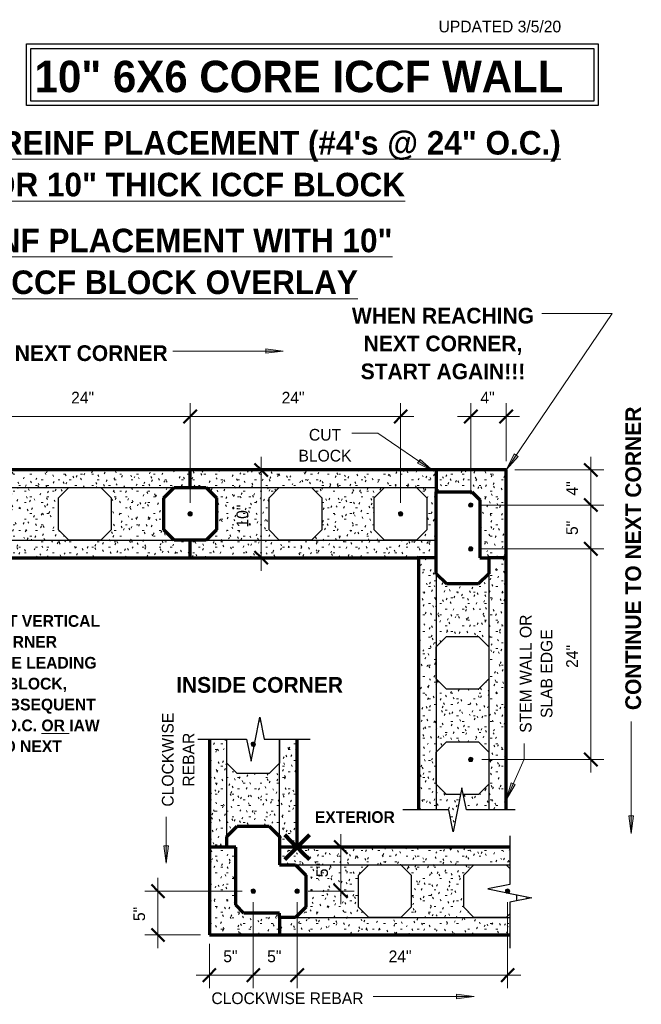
# Model space of a CAD drawing. Header units: inches. Extents: x 185 to 1318, y -45 to 298.
# Tile 4 of 23: x 381 to 452, y 73 to 185. Entities that reach past the tile are written whole.
import ezdxf

# ---------------------------------------------------------------- set-up
doc = ezdxf.new("R2010")
doc.units = ezdxf.units.IN
doc.header["$MEASUREMENT"] = 0
doc.layers.add('A-ANNO-DIMS', color=1, linetype='Continuous')
for name, color, linetype, lineweight in [('A-ANNO-DIMS-16', 1, 'Continuous', 9), ('A-ANNO-TEXT', 2, 'Continuous', 9), ('A-DETL', 5, 'Continuous', 9), ('A-DETL-GENF', 3, 'Continuous', 9), ('A-DETL-HLIN', 3, 'Continuous', 70), ('A-DETL-MLIN', 3, 'Continuous', 30)]:
    doc.layers.add(name, color=color, linetype=linetype, lineweight=lineweight)
doc.dimstyles.new('Linear_-_3_32__SBT_INCH_INCREM', dxfattribs={"dimscale": 12, "dimtxt": 0.125, "dimasz": 0.18, "dimexe": 0.125, "dimexo": 0.005208, "dimgap": 0.083333, "dimtad": 1, "dimtoh": 1, "dimdec": 0, "dimzin": 1, "dimdsep": 46, "dimlunit": 5, "dimtxsty": 'Standard', "dimtsz": 0.088388, "dimcen": 0.09, "dimdle": 0.125, "dimazin": 0, "dimtfac": 1, "dimtdec": 0, "dimtmove": 0, "dimatfit": 3, "dimfxl": 0, "dimtvp": 1, "dimtolj": 1, "dimtzin": 0, "dimarcsym": 0})
pattern_1 = [(0, (14.577, 0), (2.56, 0.64), [0.211, -1.709, 0.211, -1.709, -10.24]), (0, (14.577, 0), (2.56, 0.64), [-3.84, 0.211, -3.629, 0.211, -1.709, -4.48]), (0, (14.577, 0), (2.56, 0.64), [-9.6, 0.211, -1.069, 0.211, -2.989]), (120, (15.537, 0.32), (-1.8342563, 1.897025), [0.211, -1.709, 0.211, -1.709, -10.24]), (120, (15.537, 0.32), (-1.8342563, 1.897025), [-3.84, 0.211, -3.629, 0.211, -1.709, -4.48]), (120, (15.537, 0.32), (-1.8342563, 1.897025), [-9.6, 0.211, -1.069, 0.211, -2.989]), (240, (15.857, 1.6), (-0.7257437, -2.537025), [0.211, -1.709, 0.211, -1.709, -10.24]), (240, (15.857, 1.6), (-0.7257437, -2.537025), [-3.84, 0.211, -3.629, 0.211, -1.709, -4.48]), (240, (15.857, 1.6), (-0.7257437, -2.537025), [-9.6, 0.211, -1.069, 0.211, -2.989])]

# ---------------------------------------------------------------- blocks, each defined once
blk = doc.blocks.new('Reinf Bar Secti__ O_C_ _b_0')
at = {"layer": 'A-DETL-GENF'}
h = blk.add_hatch(color=256, dxfattribs=at)
edge = h.paths.add_edge_path(flags=0)
edge.add_arc((0, 0), 0.25, 180, 360)
edge.add_arc((0, 0), 0.25, 360, 540)
for start, end in [(360, 180), (180, 360)]:
    blk.add_arc((0, 0), 0.25, start, end, dxfattribs=at)
blk = doc.blocks.new('Break Line2 - B__ O_C_ _b_0')
at = {"layer": 'A-DETL-GENF', "lineweight": 30}
for p, q in [((0.5, 2.5), (0.16, 0.81)), ((1, 0), (0.5, 2.5)), ((0.08, 0.4), (-0.5, -2.5)), ((-1, 0), (-6.25, 0)), ((-0.5, -2.5), (-1, 0)), ((6.56, 0), (1, 0))]:
    blk.add_line(p, q, dxfattribs=at)
blk = doc.blocks.new('Break Line2 - B__ O_C_ _b_2')
at = {"layer": 'A-DETL-GENF', "lineweight": 30}
for p, q in [((0.5, 2.5), (-0.5, -2.5)), ((1, 0), (0.5, 2.5)), ((-1, 0), (-6.25, 0)), ((-0.5, -2.5), (-1, 0)), ((6.56, 0), (1, 0))]:
    blk.add_line(p, q, dxfattribs=at)
blk = doc.blocks.new('Break Line2 - B__ O_C_ _b_3')
at = {"layer": 'A-DETL-GENF', "lineweight": 30}
for p, q in [((0.5, 2.5), (0.09, 0.43)), ((1, 0), (0.5, 2.5)), ((0.03, 0.15), (-0.5, -2.5)), ((-1, 0), (-6.25, 0)), ((-0.5, -2.5), (-1, 0)), ((6.56, 0), (1, 0))]:
    blk.add_line(p, q, dxfattribs=at)
blk = doc.blocks.new('DIMBLOCK8-FDN R__ O_C_ _b_0')
at = {"layer": 'A-ANNO-DIMS-16'}
for p, q in [((376.2, 129.87), (376.2, 141.22)), ((400.2, 129.87), (400.2, 141.22)), ((376.2, 139.72), (401.7, 139.72)), ((376.2, 139.72), (376.2, 129.87)), ((400.2, 139.72), (400.2, 129.87))]:
    blk.add_line(p, q, dxfattribs=at)
at = {"layer": 'A-ANNO-DIMS-16', "lineweight": 50}
for p, q in [((376.2, 139.72), (376.95, 140.47)), ((400.2, 139.72), (400.95, 140.47)), ((376.2, 139.72), (375.45, 138.97)), ((400.2, 139.72), (399.45, 138.97))]:
    blk.add_line(p, q, dxfattribs=at)
at = {"layer": 'A-ANNO-DIMS-16', "color": 0, "insert": (386.63, 142.53), "char_height": 1.3341, "width": 3.7714, "attachment_point": 1, "line_spacing_factor": 1.070803}
blk.add_mtext('\\fStylus BT|b0|i0|c0|p34|;24"', dxfattribs=at)
blk = doc.blocks.new('DIMBLOCK9-FDN R__ O_C_ _b_0')
at = {"layer": 'A-ANNO-DIMS-16'}
for p, q in [((400.2, 129.87), (400.2, 141.22)), ((424.2, 129.87), (424.2, 141.22)), ((400.2, 139.72), (425.7, 139.72)), ((400.2, 139.72), (400.2, 129.87)), ((424.2, 139.72), (424.2, 129.87))]:
    blk.add_line(p, q, dxfattribs=at)
at = {"layer": 'A-ANNO-DIMS-16', "lineweight": 50}
for p, q in [((400.2, 139.72), (400.95, 140.47)), ((424.2, 139.72), (424.95, 140.47)), ((400.2, 139.72), (399.45, 138.97)), ((424.2, 139.72), (423.45, 138.97))]:
    blk.add_line(p, q, dxfattribs=at)
at = {"layer": 'A-ANNO-DIMS-16', "color": 0, "insert": (410.63, 142.53), "char_height": 1.3341, "width": 3.7714, "attachment_point": 1, "line_spacing_factor": 1.070803}
blk.add_mtext('\\fStylus BT|b0|i0|c0|p34|;24"', dxfattribs=at)
blk = doc.blocks.new('DIMBLOCK10-FDN __ O_C_ _b_0')
at = {"layer": 'A-ANNO-DIMS-16'}
for p, q in [((445.89, 99.12), (445.89, 126.12)), ((433.45, 124.62), (447.39, 124.62)), ((445.89, 124.62), (433.45, 124.62)), ((433.45, 100.62), (447.39, 100.62)), ((445.89, 100.62), (433.45, 100.62))]:
    blk.add_line(p, q, dxfattribs=at)
at = {"layer": 'A-ANNO-DIMS-16', "lineweight": 50}
for p, q in [((445.89, 124.62), (445.14, 125.37)), ((445.89, 124.62), (446.64, 123.87)), ((445.89, 100.62), (445.14, 101.37)), ((445.89, 100.62), (446.64, 99.87))]:
    blk.add_line(p, q, dxfattribs=at)
at = {"layer": 'A-ANNO-DIMS-16', "color": 0, "insert": (443.08, 111.05), "char_height": 1.3341, "width": 3.7714, "attachment_point": 1, "rotation": 90, "line_spacing_factor": 1.070803}
blk.add_mtext('\\fStylus BT|b0|i0|c0|p34|;24"', dxfattribs=at)
blk = doc.blocks.new('DIMBLOCK11-FDN __ O_C_ _b_0')
at = {"layer": 'A-ANNO-DIMS-16', "lineweight": 50}
for p, q in [((445.89, 129.62), (445.14, 130.37)), ((445.89, 129.62), (446.64, 128.87)), ((445.89, 124.62), (445.14, 125.37)), ((445.89, 124.62), (446.64, 123.87))]:
    blk.add_line(p, q, dxfattribs=at)
at = {"layer": 'A-ANNO-DIMS-16'}
for p, q in [((445.89, 124.62), (445.89, 131.12)), ((433.45, 129.62), (447.39, 129.62)), ((445.89, 129.62), (433.45, 129.62)), ((433.45, 124.62), (447.39, 124.62)), ((445.89, 124.62), (433.45, 124.62))]:
    blk.add_line(p, q, dxfattribs=at)
at = {"layer": 'A-ANNO-DIMS-16', "color": 0, "insert": (443.08, 126.2), "char_height": 1.3341, "width": 2.2, "attachment_point": 1, "rotation": 90, "line_spacing_factor": 1.070803}
blk.add_mtext('\\fStylus BT|b0|i0|c0|p34|;5"', dxfattribs=at)
blk = doc.blocks.new('DIMBLOCK12-FDN __ O_C_ _b_0')
at = {"layer": 'A-ANNO-DIMS-16'}
for p, q in [((445.89, 129.62), (445.89, 135.12)), ((437.24, 133.62), (447.39, 133.62)), ((445.89, 133.62), (437.24, 133.62)), ((433.45, 129.62), (447.39, 129.62)), ((445.89, 129.62), (433.45, 129.62))]:
    blk.add_line(p, q, dxfattribs=at)
at = {"layer": 'A-ANNO-DIMS-16', "lineweight": 50}
for p, q in [((445.89, 133.62), (445.14, 134.37)), ((445.89, 133.62), (446.64, 132.87)), ((445.89, 129.62), (445.14, 130.37)), ((445.89, 129.62), (446.64, 128.87))]:
    blk.add_line(p, q, dxfattribs=at)
at = {"layer": 'A-ANNO-DIMS-16', "color": 0, "insert": (443.08, 130.7), "char_height": 1.3341, "width": 2.2, "attachment_point": 1, "rotation": 90, "line_spacing_factor": 1.070803}
blk.add_mtext('\\fStylus BT|b0|i0|c0|p34|;4"', dxfattribs=at)
blk = doc.blocks.new('DIMBLOCK14-FDN __ O_C_ _b_0')
at = {"layer": 'A-ANNO-DIMS-16'}
for p, q in [((432.2, 130.87), (432.2, 141.22)), ((436.24, 134.62), (436.24, 141.22)), ((430.7, 139.72), (437.74, 139.72)), ((432.2, 139.72), (432.2, 130.87)), ((436.24, 139.72), (436.24, 134.62))]:
    blk.add_line(p, q, dxfattribs=at)
at = {"layer": 'A-ANNO-DIMS-16', "lineweight": 50}
for p, q in [((432.2, 139.72), (432.95, 140.47)), ((436.24, 139.72), (436.99, 140.47)), ((432.2, 139.72), (431.45, 138.97)), ((436.24, 139.72), (435.49, 138.97))]:
    blk.add_line(p, q, dxfattribs=at)
at = {"layer": 'A-ANNO-DIMS-16', "color": 0, "insert": (433.3, 142.53), "char_height": 1.3341, "width": 2.2, "attachment_point": 1, "line_spacing_factor": 1.070803}
blk.add_mtext('\\fStylus BT|b0|i0|c0|p34|;4"', dxfattribs=at)
blk = doc.blocks.new('DIMBLOCK15-FDN __ O_C_ _b_0')
at = {"layer": 'A-ANNO-DIMS-16'}
for p, q in [((396.53, 79.11), (396.53, 87.11)), ((406.15, 85.61), (395.03, 85.61)), ((396.53, 85.61), (406.15, 85.61)), ((401.39, 80.61), (395.03, 80.61)), ((396.53, 80.61), (401.39, 80.61))]:
    blk.add_line(p, q, dxfattribs=at)
at = {"layer": 'A-ANNO-DIMS-16', "lineweight": 50}
for p, q in [((396.53, 85.61), (395.78, 86.36)), ((396.53, 85.61), (397.28, 84.86)), ((396.53, 80.61), (395.78, 81.36)), ((396.53, 80.61), (397.28, 79.86))]:
    blk.add_line(p, q, dxfattribs=at)
at = {"layer": 'A-ANNO-DIMS-16', "color": 0, "insert": (393.72, 82.19), "char_height": 1.3341, "width": 2.2, "attachment_point": 1, "rotation": 90, "line_spacing_factor": 1.070803}
blk.add_mtext('\\fStylus BT|b0|i0|c0|p34|;5"', dxfattribs=at)
blk = doc.blocks.new('DIMBLOCK16-FDN __ O_C_ _b_0')
at = {"layer": 'A-ANNO-DIMS-16'}
for p, q in [((407.4, 84.36), (407.4, 74.53)), ((407.4, 76.03), (407.4, 84.36)), ((402.39, 79.61), (402.39, 74.53)), ((402.39, 76.03), (402.39, 79.61)), ((400.89, 76.03), (408.9, 76.03))]:
    blk.add_line(p, q, dxfattribs=at)
at = {"layer": 'A-ANNO-DIMS-16', "lineweight": 50}
for p, q in [((402.39, 76.03), (403.14, 76.78)), ((407.4, 76.03), (408.15, 76.78)), ((402.39, 76.03), (401.64, 75.28)), ((407.4, 76.03), (406.65, 75.28))]:
    blk.add_line(p, q, dxfattribs=at)
at = {"layer": 'A-ANNO-DIMS-16', "color": 0, "insert": (403.98, 78.84), "char_height": 1.3341, "width": 2.2, "attachment_point": 1, "line_spacing_factor": 1.070803}
blk.add_mtext('\\fStylus BT|b0|i0|c0|p34|;5"', dxfattribs=at)
blk = doc.blocks.new('DIMBLOCK17-FDN __ O_C_ _b_0')
at = {"layer": 'A-ANNO-DIMS-16'}
for p, q in [((407.4, 84.36), (407.4, 74.53)), ((407.4, 76.03), (407.4, 84.36)), ((412.4, 84.36), (412.4, 74.53)), ((412.4, 76.03), (412.4, 84.36)), ((407.4, 76.03), (413.9, 76.03))]:
    blk.add_line(p, q, dxfattribs=at)
at = {"layer": 'A-ANNO-DIMS-16', "lineweight": 50}
for p, q in [((407.4, 76.03), (408.15, 76.78)), ((412.4, 76.03), (413.15, 76.78)), ((407.4, 76.03), (406.65, 75.28)), ((412.4, 76.03), (411.65, 75.28))]:
    blk.add_line(p, q, dxfattribs=at)
at = {"layer": 'A-ANNO-DIMS-16', "color": 0, "insert": (408.98, 78.84), "char_height": 1.3341, "width": 2.2, "attachment_point": 1, "line_spacing_factor": 1.070803}
blk.add_mtext('\\fStylus BT|b0|i0|c0|p34|;5"', dxfattribs=at)
blk = doc.blocks.new('DIMBLOCK18-FDN __ O_C_ _b_0')
at = {"layer": 'A-ANNO-DIMS-16'}
for p, q in [((412.4, 84.36), (412.4, 74.53)), ((412.4, 76.03), (412.4, 84.36)), ((436.4, 84.36), (436.4, 74.53)), ((436.4, 76.03), (436.4, 84.36)), ((412.4, 76.03), (437.9, 76.03))]:
    blk.add_line(p, q, dxfattribs=at)
at = {"layer": 'A-ANNO-DIMS-16', "lineweight": 50}
for p, q in [((412.4, 76.03), (413.15, 76.78)), ((436.4, 76.03), (437.15, 76.78)), ((412.4, 76.03), (411.65, 75.28)), ((436.4, 76.03), (435.65, 75.28))]:
    blk.add_line(p, q, dxfattribs=at)
at = {"layer": 'A-ANNO-DIMS-16', "color": 0, "insert": (422.83, 78.84), "char_height": 1.3341, "width": 3.7714, "attachment_point": 1, "line_spacing_factor": 1.070803}
blk.add_mtext('\\fStylus BT|b0|i0|c0|p34|;24"', dxfattribs=at)
blk = doc.blocks.new('DIMBLOCK19-FDN __ O_C_ _b_0')
at = {"layer": 'A-ANNO-DIMS-16'}
for p, q in [((408.3, 122.12), (408.3, 135.12)), ((408.24, 133.62), (409.8, 133.62)), ((408.3, 133.62), (408.24, 133.62)), ((408.24, 123.62), (409.8, 123.62)), ((408.3, 123.62), (408.24, 123.62))]:
    blk.add_line(p, q, dxfattribs=at)
at = {"layer": 'A-ANNO-DIMS-16', "lineweight": 50}
for p, q in [((408.3, 133.62), (407.55, 134.37)), ((408.3, 133.62), (409.05, 132.87)), ((408.3, 123.62), (407.55, 124.37)), ((408.3, 123.62), (409.05, 122.87))]:
    blk.add_line(p, q, dxfattribs=at)
at = {"layer": 'A-ANNO-DIMS-16', "color": 0, "insert": (405.49, 127.05), "char_height": 1.3341, "width": 3.7714, "attachment_point": 1, "rotation": 90, "line_spacing_factor": 1.070803}
blk.add_mtext('\\fStylus BT|b0|i0|c0|p34|;10"', dxfattribs=at)
blk = doc.blocks.new('DIMBLOCK20-FDN __ O_C_ _b_0')
at = {"layer": 'A-ANNO-DIMS-16'}
for p, q in [((417.39, 92.11), (417.39, 84.11)), ((417.46, 90.61), (415.89, 90.61)), ((417.39, 90.61), (417.46, 90.61)), ((413.65, 85.61), (418.89, 85.61)), ((417.39, 85.61), (413.65, 85.61))]:
    blk.add_line(p, q, dxfattribs=at)
at = {"layer": 'A-ANNO-DIMS-16', "lineweight": 50}
for p, q in [((417.39, 90.61), (416.64, 91.36)), ((417.39, 90.61), (418.14, 89.86)), ((417.39, 85.61), (416.64, 86.36)), ((417.39, 85.61), (418.14, 84.86))]:
    blk.add_line(p, q, dxfattribs=at)
at = {"layer": 'A-ANNO-DIMS-16', "color": 0, "insert": (414.58, 87.19), "char_height": 1.3341, "width": 2.2, "attachment_point": 1, "rotation": 90, "line_spacing_factor": 1.070803}
blk.add_mtext('\\fStylus BT|b0|i0|c0|p34|;5"', dxfattribs=at)

msp = doc.modelspace()

# ---------------------------------------------------------------- hatches: boundary and pattern name
at = {"layer": 'A-ANNO-TEXT'}
for points in [[(408.81716611, 147.44035583), (408.81716611, 146.91374584), (410.81716611, 147.17705083)], [(426.43121149, 134.8152641), (426.13312465, 134.38114163), (427.93091183, 133.46610568)], [(437.59932701, 135.16644859), (437.16345277, 135.46196802), (436.25904343, 133.65881155)], [(437.27906055, 97.74801665), (436.79770797, 97.96159983), (436.2272216, 96.02669032)], [(450.7366464, 94.18226755), (450.21003641, 94.18226755), (450.4733414, 92.18226755)], [(397.72159188, 90.78561781), (397.19498189, 90.78561781), (397.45828689, 88.78561781)], [(430.57466078, 73.84604793), (430.57466078, 73.31943794), (432.57466078, 73.58274293)]]:
    msp.add_hatch(color=7, dxfattribs=at).paths.add_polyline_path(points, flags=0)
at = {"layer": 'A-DETL-GENF'}
h = msp.add_hatch(dxfattribs=at)
h.set_pattern_fill('FP2_6', style=0, pattern_type=2)
h.set_pattern_definition(pattern_1)
h.paths.add_polyline_path([(400.19802231, 123.61828043), (400.19802231, 125.61828043), (398.36959518, 125.61828043), (397.19802231, 126.7898533), (397.19802231, 130.44670755), (398.36959518, 131.61828043), (400.19802231, 131.61828043), (400.19802231, 133.61828043), (352.19802231, 133.61828043), (352.19802231, 131.61828043), (354.02644943, 131.61828043), (355.19802231, 130.44670755), (355.19802231, 126.7898533), (354.02644943, 125.61828043), (352.19802231, 125.61828043), (352.19802231, 123.61828043)], flags=0)
h.paths.add_polyline_path([(362.36959518, 125.61828043), (361.19802231, 126.7898533), (361.19802231, 130.44670755), (362.36959518, 131.61828043), (366.02644943, 131.61828043), (367.19802231, 130.44670755), (367.19802231, 126.7898533), (366.02644943, 125.61828043)], flags=0)
h.paths.add_polyline_path([(374.36959518, 125.61828043), (373.19802231, 126.7898533), (373.19802231, 130.44670755), (374.36959518, 131.61828043), (378.02644943, 131.61828043), (379.19802231, 130.44670755), (379.19802231, 126.7898533), (378.02644943, 125.61828043)], flags=0)
h.paths.add_polyline_path([(386.36959518, 125.61828043), (385.19802231, 126.7898533), (385.19802231, 130.44670755), (386.36959518, 131.61828043), (390.02644943, 131.61828043), (391.19802231, 130.44670755), (391.19802231, 126.7898533), (390.02644943, 125.61828043)], flags=0)
h = msp.add_hatch(dxfattribs=at)
h.set_pattern_fill('FP2_6', style=0, pattern_type=2)
h.set_pattern_definition(pattern_1)
h.paths.add_polyline_path([(428.2448052, 123.61828043), (428.2448052, 131.11828043), (428.2448052, 133.61828043), (400.19802231, 133.61828043), (400.19802231, 131.61828043), (402.02644943, 131.61828043), (403.19802231, 130.44670755), (403.19802231, 126.7898533), (402.02644943, 125.61828043), (400.19802231, 125.61828043), (400.19802231, 123.61828043), (426.2448052, 123.61828043)], flags=0)
h.paths.add_polyline_path([(410.36959518, 125.61828043), (409.19802231, 126.7898533), (409.19802231, 130.44670755), (410.36959518, 131.61828043), (414.02644943, 131.61828043), (415.19802231, 130.44670755), (415.19802231, 126.7898533), (414.02644943, 125.61828043)], flags=0)
h.paths.add_polyline_path([(422.36959518, 125.61828043), (421.19802231, 126.7898533), (421.19802231, 130.44670755), (422.36959518, 131.61828043), (426.02644943, 131.61828043), (427.19802231, 130.44670755), (427.19802231, 126.7898533), (426.02644943, 125.61828043)], flags=0)
h = msp.add_hatch(dxfattribs=at)
h.set_pattern_fill('FP2_6', style=0, pattern_type=2)
h.set_pattern_definition(pattern_1)
h.paths.add_polyline_path([(436.2448052, 123.61828043), (436.2448052, 133.61828043), (428.2448052, 133.61828043), (428.2448052, 131.11828043), (432.32434676, 131.11828043), (433.2448052, 130.19782199), (433.2448052, 123.61828043), (434.2448052, 123.61828043)], flags=0)
h = msp.add_hatch(dxfattribs=at)
h.set_pattern_fill('FP2_6', style=0, pattern_type=2)
h.set_pattern_definition(pattern_1)
h.paths.add_polyline_path([(436.2448052, 123.61828043), (434.2448052, 123.61828043), (434.2448052, 121.7898533), (433.07323232, 120.61828043), (429.41637807, 120.61828043), (428.2448052, 121.7898533), (428.2448052, 123.61828043), (426.2448052, 123.61828043), (426.2448052, 94.87025886), (429.69802231, 94.87025886), (430.19802231, 92.37025886), (431.04762662, 96.61828043), (429.41637807, 96.61828043), (428.2448052, 97.7898533), (428.2448052, 101.44670755), (429.41637807, 102.61828043), (433.07323232, 102.61828043), (434.2448052, 101.44670755), (434.2448052, 97.7898533), (433.07323232, 96.61828043), (431.348418, 96.61828043), (431.69802231, 94.87025886), (436.2448052, 94.87025886)], flags=0)
h.paths.add_polyline_path([(428.2448052, 113.44670755), (429.41637807, 114.61828043), (433.07323232, 114.61828043), (434.2448052, 113.44670755), (434.2448052, 109.7898533), (433.07323232, 108.61828043), (429.41637807, 108.61828043), (428.2448052, 109.7898533)], flags=0)
h = msp.add_hatch(dxfattribs=at)
h.set_pattern_fill('FP2_6', style=0, pattern_type=2)
h.set_pattern_definition(pattern_1)
h.paths.add_polyline_path([(408.23091546, 105.00609151), (408.14490833, 105.43612719), (408.05890119, 105.00609151)], flags=0)
h = msp.add_hatch(dxfattribs=at)
h.set_pattern_fill('FP2_6', style=0, pattern_type=2)
h.set_pattern_definition(pattern_1)
h.paths.add_polyline_path([(404.39490833, 91.83451863), (405.5664812, 93.00609151), (409.22333545, 93.00609151), (410.39490833, 91.83451863), (410.39490833, 90.60770007), (412.39490833, 90.60770007), (412.39490833, 102.93612719), (410.39490833, 102.93612719), (410.39490833, 100.17766438), (409.22333545, 99.00609151), (405.5664812, 99.00609151), (404.39490833, 100.17766438), (404.39490833, 102.93612719), (402.39490833, 102.93612719), (402.39490833, 90.60770007), (404.39490833, 90.60770007)], flags=0)
h = msp.add_hatch(dxfattribs=at)
h.set_pattern_fill('FP2_6', style=0, pattern_type=2)
h.set_pattern_definition(pattern_1)
h.paths.add_polyline_path([(402.39490833, 90.60770007), (402.39490833, 80.60770007), (410.39490833, 80.60770007), (410.39490833, 82.60770007), (410.39490833, 83.10770007), (406.31536676, 83.10770007), (405.39490833, 84.0281585), (405.39490833, 90.60770007)], flags=0)
h = msp.add_hatch(dxfattribs=at)
h.set_pattern_fill('FP2_6', style=0, pattern_type=2)
h.set_pattern_definition(pattern_1)
h.paths.add_polyline_path([(410.39490833, 90.60770007), (410.39490833, 88.60770007), (412.22333545, 88.60770007), (413.39490833, 87.43612719), (413.39490833, 83.77927294), (412.22333545, 82.60770007), (410.39490833, 82.60770007), (410.39490833, 80.60770007), (436.64490833, 80.60770007), (436.64490833, 83.02927294), (436.22333545, 82.60770007), (432.5664812, 82.60770007), (431.39490833, 83.77927294), (431.39490833, 87.43612719), (432.5664812, 88.60770007), (436.22333545, 88.60770007), (436.64490833, 88.18612719), (436.64490833, 90.60770007)], flags=0)
h.paths.add_polyline_path([(420.5664812, 82.60770007), (419.39490833, 83.77927294), (419.39490833, 87.43612719), (420.5664812, 88.60770007), (424.22333545, 88.60770007), (425.39490833, 87.43612719), (425.39490833, 83.77927294), (424.22333545, 82.60770007)], flags=0)
h = msp.add_hatch(dxfattribs=at)
h.set_pattern_fill('FP2_6', style=0, pattern_type=2)
h.set_pattern_definition(pattern_1)
h.paths.add_polyline_path([(437.39490833, 84.50572163), (439.14490833, 84.85572163), (437.39490833, 85.20572163)], flags=0)

# ---------------------------------------------------------------- linework, layer by layer
at = {"layer": 'A-ANNO-TEXT', "color": 7}
for p, q in [((436.25904343, 133.65881155), (448.3230787, 151.45257269)), ((445.79038697, 151.45257269), (440.31872808, 151.45257269)), ((448.3230787, 151.45257269), (445.79038697, 151.45257269)), ((410.81716611, 147.17705083), (398.23687962, 147.17705083)), ((408.81716611, 147.44035583), (408.81716611, 146.91374584)), ((410.81716611, 147.17705083), (408.81716611, 147.44035583)), ((408.81716611, 146.91374584), (410.81716611, 147.17705083)), ((421.59421616, 137.81714887), (418.63359296, 137.81714887)), ((427.93091183, 133.46610568), (421.59421616, 137.81714887)), ((426.43121149, 134.8152641), (426.13312465, 134.38114163)), ((427.93091183, 133.46610568), (426.43121149, 134.8152641)), ((437.16345277, 135.46196802), (436.25904343, 133.65881155)), ((436.25904343, 133.65881155), (437.59932701, 135.16644859)), ((437.59932701, 135.16644859), (437.16345277, 135.46196802)), ((426.13312465, 134.38114163), (427.93091183, 133.46610568)), ((450.4733414, 92.18226755), (450.4733414, 104.96076078)), ((438.27259085, 100.63634062), (438.27259085, 102.43883328)), ((436.2272216, 96.02669032), (438.27259085, 100.63634062)), ((436.79770797, 97.96159983), (436.2272216, 96.02669032)), ((436.2272216, 96.02669032), (437.27906055, 97.74801665)), ((437.27906055, 97.74801665), (436.79770797, 97.96159983)), ((397.45828689, 88.78561781), (397.45828689, 94.09331536)), ((450.7366464, 94.18226755), (450.21003641, 94.18226755)), ((450.21003641, 94.18226755), (450.4733414, 92.18226755)), ((450.4733414, 92.18226755), (450.7366464, 94.18226755)), ((397.72159188, 90.78561781), (397.19498189, 90.78561781)), ((397.19498189, 90.78561781), (397.45828689, 88.78561781)), ((397.45828689, 88.78561781), (397.72159188, 90.78561781)), ((425.75570346, 73.58274293), (421.05317139, 73.58274293)), ((432.57466078, 73.58274293), (425.75570346, 73.58274293)), ((430.57466078, 73.84604793), (430.57466078, 73.31943794)), ((432.57466078, 73.58274293), (430.57466078, 73.84604793)), ((430.57466078, 73.31943794), (432.57466078, 73.58274293))]:
    msp.add_line(p, q, dxfattribs=at)
at = {"layer": 'A-DETL', "lineweight": 30}
for p, q in [((381.54644645, 182.17820642), (446.72471564, 182.17820642)), ((381.54644645, 175.17820642), (381.54644645, 182.17820642)), ((446.72471564, 182.17820642), (446.72471564, 175.17820642)), ((382.04644645, 181.67820642), (446.22471564, 181.67820642)), ((382.04644645, 175.67820642), (382.04644645, 181.67820642)), ((446.22471564, 181.67820642), (446.22471564, 175.67820642)), ((446.72471564, 175.17820642), (381.54644645, 175.17820642)), ((446.22471564, 175.67820642), (382.04644645, 175.67820642)), ((385.19802231, 130.44670755), (386.36959518, 131.61828043)), ((386.36959518, 131.61828043), (390.02644943, 131.61828043)), ((390.02644943, 131.61828043), (391.19802231, 130.44670755)), ((409.19802231, 130.44670755), (410.36959518, 131.61828043)), ((410.36959518, 131.61828043), (414.02644943, 131.61828043)), ((414.02644943, 131.61828043), (415.19802231, 130.44670755)), ((421.19802231, 130.44670755), (422.36959518, 131.61828043)), ((422.36959518, 131.61828043), (426.02644943, 131.61828043)), ((426.02644943, 131.61828043), (427.19802231, 130.44670755)), ((385.19802231, 126.7898533), (385.19802231, 130.44670755)), ((391.19802231, 130.44670755), (391.19802231, 126.7898533)), ((409.19802231, 126.7898533), (409.19802231, 130.44670755)), ((415.19802231, 130.44670755), (415.19802231, 126.7898533)), ((421.19802231, 126.7898533), (421.19802231, 130.44670755)), ((427.19802231, 130.44670755), (427.19802231, 126.7898533)), ((386.36959518, 125.61828043), (385.19802231, 126.7898533)), ((391.19802231, 126.7898533), (390.02644943, 125.61828043)), ((410.36959518, 125.61828043), (409.19802231, 126.7898533)), ((415.19802231, 126.7898533), (414.02644943, 125.61828043)), ((422.36959518, 125.61828043), (421.19802231, 126.7898533)), ((427.19802231, 126.7898533), (426.02644943, 125.61828043)), ((390.02644943, 125.61828043), (386.36959518, 125.61828043)), ((414.02644943, 125.61828043), (410.36959518, 125.61828043)), ((426.02644943, 125.61828043), (422.36959518, 125.61828043)), ((428.2448052, 113.44670755), (429.41637807, 114.61828043)), ((429.41637807, 114.61828043), (433.07323232, 114.61828043)), ((433.07323232, 114.61828043), (434.2448052, 113.44670755)), ((428.2448052, 109.7898533), (428.2448052, 113.44670755)), ((434.2448052, 113.44670755), (434.2448052, 109.7898533)), ((429.41637807, 108.61828043), (428.2448052, 109.7898533)), ((434.2448052, 109.7898533), (433.07323232, 108.61828043)), ((433.07323232, 108.61828043), (429.41637807, 108.61828043)), ((408.05890119, 105.00609151), (408.23091546, 105.00609151)), ((404.39490833, 100.17766438), (404.39490833, 102.93612719)), ((410.39490833, 102.93612719), (410.39490833, 100.17766438)), ((428.2448052, 101.44670755), (429.41637807, 102.61828043)), ((429.41637807, 102.61828043), (433.07323232, 102.61828043)), ((433.07323232, 102.61828043), (434.2448052, 101.44670755)), ((428.2448052, 97.7898533), (428.2448052, 101.44670755)), ((434.2448052, 101.44670755), (434.2448052, 97.7898533)), ((405.5664812, 99.00609151), (404.39490833, 100.17766438)), ((410.39490833, 100.17766438), (409.22333545, 99.00609151)), ((409.22333545, 99.00609151), (405.5664812, 99.00609151)), ((429.41637807, 96.61828043), (428.2448052, 97.7898533)), ((434.2448052, 97.7898533), (433.07323232, 96.61828043)), ((431.04762662, 96.61828043), (429.41637807, 96.61828043)), ((433.07323232, 96.61828043), (431.348418, 96.61828043)), ((419.39490833, 87.43612719), (420.5664812, 88.60770007)), ((420.5664812, 88.60770007), (424.22333545, 88.60770007)), ((424.22333545, 88.60770007), (425.39490833, 87.43612719)), ((431.39490833, 87.43612719), (432.5664812, 88.60770007)), ((432.5664812, 88.60770007), (436.22333545, 88.60770007)), ((436.22333545, 88.60770007), (436.64490833, 88.18612719)), ((419.39490833, 83.77927294), (419.39490833, 87.43612719)), ((425.39490833, 87.43612719), (425.39490833, 83.77927294)), ((431.39490833, 83.77927294), (431.39490833, 87.43612719)), ((437.39490833, 85.20572163), (437.39490833, 84.50572163)), ((420.5664812, 82.60770007), (419.39490833, 83.77927294)), ((425.39490833, 83.77927294), (424.22333545, 82.60770007)), ((432.5664812, 82.60770007), (431.39490833, 83.77927294)), ((424.22333545, 82.60770007), (420.5664812, 82.60770007)), ((436.22333545, 82.60770007), (432.5664812, 82.60770007)), ((436.64490833, 83.02927294), (436.22333545, 82.60770007))]:
    msp.add_line(p, q, dxfattribs=at)
at = {"layer": 'A-DETL', "lineweight": 70}
for p, q in [((397.19802231, 130.44670755), (398.36959518, 131.61828043)), ((398.36959518, 131.61828043), (400.19802231, 131.61828043)), ((400.19802231, 131.61828043), (402.02644943, 131.61828043)), ((402.02644943, 131.61828043), (403.19802231, 130.44670755)), ((397.19802231, 126.7898533), (397.19802231, 130.44670755)), ((403.19802231, 130.44670755), (403.19802231, 126.7898533)), ((428.2448052, 131.11828043), (432.32434676, 131.11828043)), ((432.32434676, 131.11828043), (433.2448052, 130.19782199)), ((433.2448052, 130.19782199), (433.2448052, 123.61828043)), ((398.36959518, 125.61828043), (397.19802231, 126.7898533)), ((403.19802231, 126.7898533), (402.02644943, 125.61828043)), ((400.19802231, 125.61828043), (398.36959518, 125.61828043)), ((402.02644943, 125.61828043), (400.19802231, 125.61828043)), ((428.2448052, 121.7898533), (428.2448052, 123.61828043)), ((434.2448052, 123.61828043), (434.2448052, 121.7898533)), ((429.41637807, 120.61828043), (428.2448052, 121.7898533)), ((434.2448052, 121.7898533), (433.07323232, 120.61828043)), ((433.07323232, 120.61828043), (429.41637807, 120.61828043)), ((404.39490833, 91.83451863), (405.5664812, 93.00609151)), ((405.5664812, 93.00609151), (409.22333545, 93.00609151)), ((409.22333545, 93.00609151), (410.39490833, 91.83451863)), ((404.39490833, 90.60770007), (404.39490833, 91.83451863)), ((410.39490833, 91.83451863), (410.39490833, 90.60770007)), ((405.39490833, 84.0281585), (405.39490833, 90.60770007)), ((410.39490833, 88.60770007), (412.22333545, 88.60770007)), ((412.22333545, 88.60770007), (413.39490833, 87.43612719)), ((413.39490833, 87.43612719), (413.39490833, 83.77927294)), ((406.31536676, 83.10770007), (405.39490833, 84.0281585)), ((410.39490833, 83.10770007), (406.31536676, 83.10770007)), ((413.39490833, 83.77927294), (412.22333545, 82.60770007)), ((412.22333545, 82.60770007), (410.39490833, 82.60770007))]:
    msp.add_line(p, q, dxfattribs=at)
at = {"layer": 'A-DETL', "lineweight": 90}
for p, q in [((410.98069477, 92.02191363), (411.68780155, 91.31480685)), ((412.39490833, 90.60770007), (411.68780155, 91.31480685)), ((412.39490833, 90.60770007), (413.10201511, 91.31480685)), ((413.10201511, 91.31480685), (413.80912189, 92.02191363)), ((411.68780155, 89.90059328), (410.98069477, 89.1934865)), ((412.39490833, 90.60770007), (411.68780155, 89.90059328)), ((412.39490833, 90.60770007), (413.10201511, 89.90059328)), ((413.80912189, 89.1934865), (413.10201511, 89.90059328))]:
    msp.add_line(p, q, dxfattribs=at)
at = {"layer": 'A-DETL-HLIN'}
for p, q in [((400.19802231, 133.61828043), (352.19802231, 133.61828043)), ((428.2448052, 133.61828043), (400.19802231, 133.61828043)), ((400.19802231, 131.61828043), (400.19802231, 133.61828043)), ((436.2448052, 133.61828043), (428.2448052, 133.61828043)), ((428.2448052, 133.61828043), (428.2448052, 131.11828043)), ((436.2448052, 123.61828043), (436.2448052, 133.61828043)), ((428.2448052, 123.61828043), (428.2448052, 131.11828043)), ((400.19802231, 123.61828043), (400.19802231, 125.61828043)), ((352.19802231, 123.61828043), (400.19802231, 123.61828043)), ((400.19802231, 123.61828043), (426.2448052, 123.61828043)), ((428.2448052, 123.61828043), (426.2448052, 123.61828043)), ((426.2448052, 123.61828043), (426.2448052, 94.87025886)), ((433.2448052, 123.61828043), (434.2448052, 123.61828043)), ((436.2448052, 123.61828043), (434.2448052, 123.61828043)), ((436.2448052, 94.87025886), (436.2448052, 123.61828043)), ((402.39490833, 102.93612719), (402.39490833, 90.60770007)), ((412.39490833, 90.60770007), (412.39490833, 102.93612719)), ((402.39490833, 90.60770007), (402.39490833, 80.60770007)), ((405.39490833, 90.60770007), (402.39490833, 90.60770007)), ((436.64490833, 90.60770007), (410.39490833, 90.60770007)), ((410.39490833, 90.60770007), (410.39490833, 88.60770007)), ((410.39490833, 82.60770007), (410.39490833, 83.10770007)), ((410.39490833, 82.60770007), (410.39490833, 80.60770007)), ((402.39490833, 80.60770007), (410.39490833, 80.60770007)), ((410.39490833, 80.60770007), (436.64490833, 80.60770007))]:
    msp.add_line(p, q, dxfattribs=at)
at = {"layer": 'A-DETL-MLIN'}
for p, q in [((352.19802231, 131.61630199), (400.19802231, 131.61630199)), ((400.19802231, 131.61630199), (428.2448052, 131.61630199)), ((352.19802231, 125.62025886), (400.19802231, 125.62025886)), ((400.19802231, 125.62025886), (428.2448052, 125.62025886)), ((428.24678363, 123.61828043), (428.24678363, 94.87025886)), ((434.24282676, 123.61828043), (434.24282676, 94.87025886)), ((404.39490833, 90.60770007), (404.39490833, 102.93612719)), ((410.3929299, 90.00609151), (410.3929299, 102.93612719)), ((410.39490833, 88.60770007), (436.64490833, 88.60770007)), ((410.39490833, 82.6096785), (436.64490833, 82.6096785))]:
    msp.add_line(p, q, dxfattribs=at)

# ---------------------------------------------------------------- block references
at = {"layer": 'A-DETL-GENF'}
for name, p, rotation in [('Reinf Bar Secti__ O_C_ _b_0', (432.19802231, 129.61828043), 180), ('Reinf Bar Secti__ O_C_ _b_0', (400.19802231, 128.61828043), 180), ('Reinf Bar Secti__ O_C_ _b_0', (424.19802231, 128.61828043), 180), ('Reinf Bar Secti__ O_C_ _b_0', (432.19802231, 124.61828043), 180), ('Break Line2 - B__ O_C_ _b_0', (407.64490833, 102.93612719), 180), ('Reinf Bar Secti__ O_C_ _b_0', (407.39688676, 102.35572163), 180), ('Reinf Bar Secti__ O_C_ _b_0', (432.19802231, 100.61828043), 180), ('Break Line2 - B__ O_C_ _b_3', (436.64490833, 85.35572163), 90.00000000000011), ('Reinf Bar Secti__ O_C_ _b_0', (407.39688676, 85.60572163), 180), ('Reinf Bar Secti__ O_C_ _b_0', (412.39688676, 85.60572163), 180), ('Reinf Bar Secti__ O_C_ _b_0', (436.39688676, 85.60572163), 180)]:
    msp.add_blockref(name, p, dxfattribs=dict(at, rotation=rotation))
msp.add_blockref('Break Line2 - B__ O_C_ _b_2', (430.69802231, 94.87025886), dxfattribs=at)

# ---------------------------------------------------------------- texts
at = {"layer": 'A-ANNO-TEXT', "color": 7}
for s, insert, char_height, width, attachment_point, line_spacing_factor in [('\\fStylus BT|b0|i0|c0|p34|;UPDATED 3/5/20', (428.5248052, 184.83598442), 1.3341121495, 17.874, 1, 1.070803), ('\\fStylus BT|b1|i0|c0|p34|;10" 6X6 CORE ICCF WALL', (382.46612195, 180.26508396), 3.5825545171, 74.112, 1, 1.063354), ('\\fStylus BT|b1|i0|c0|p34|;\\LFOUNDATION VERTICAL REINF PLACEMENT (#4\'s @ 24" O.C.)\\l\\P\\L IN FOOTING FOR 10" THICK ICCF BLOCK', (388.52650764, 172.25733464), 2.6869158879, 130.68, 2, 1.063354), ('\\fStylus BT|b1|i0|c0|p34|;\\LVIEW OF REINF PLACEMENT WITH 10"\\l\\P\\L6X6 CORE ICCF BLOCK OVERLAY', (389.68371535, 161.12093802), 2.6869158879, 80.028, 2, 1.063354), ('\\fStylus BT|b1|i0|c0|p34|;WHEN REACHING\\PNEXT CORNER,\\PSTART AGAIN!!!', (429.02872808, 152.10416741), 1.7912772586, 24.024, 2, 1.063354), ('\\fStylus BT|b1|i0|c0|p34|;CONTINUE TO NEXT CORNER', (363.03687962, 147.82864555), 1.7912772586, 40.704, 1, 1.063354), ('\\fStylus BT|b0|i0|c0|p34|;CUT\\PBLOCK', (415.57609296, 138.29649911), 1.3341121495, 7.236, 2, 1.070803), ('\\fStylus BT|b1|i0|c0|p34|;PLACE THE NEXT VERTICAL\\fStylus BT|b0|i0|c0|p34|;\\P\\fStylus BT|b1|i0|c0|p34|;5" FROM THE CORNER\\fStylus BT|b0|i0|c0|p34|;\\P\\fStylus BT|b1|i0|c0|p34|;VERTICAL AT THE LEADING\\fStylus BT|b0|i0|c0|p34|;\\P\\fStylus BT|b1|i0|c0|p34|;EDGE OF FIRST BLOCK,\\fStylus BT|b0|i0|c0|p34|;\\P\\fStylus BT|b1|i0|c0|p34|;THEN PLACE SUBSEQUENT\\fStylus BT|b0|i0|c0|p34|;\\P\\fStylus BT|b1|i0|c0|p34|;VERTICALS 24" O.C. \\LOR\\l IAW\\fStylus BT|b0|i0|c0|p34|;\\P\\fStylus BT|b1|i0|c0|p34|;DESIGN PLAN TO NEXT\\fStylus BT|b0|i0|c0|p34|;\\P\\fStylus BT|b1|i0|c0|p34|;CORNER', (365.14871144, 117.07020477), 1.3341121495, 30.708, 1, 1.070803), ('\\fStylus BT|b1|i0|c0|p34|;INSIDE CORNER', (408.11744084, 110.01349487), 1.7912772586, 22.56, 2, 1.063354), ('\\fStylus BT|b1|i0|c0|p34|;EXTERIOR', (414.4187813, 94.71419272), 1.3341121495, 10.206, 1, 1.070803), ('\\fStylus BT|b0|i0|c0|p34|;CLOCKWISE REBAR', (411.29817139, 74.06209318), 1.3341121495, 20.34, 2, 1.070803)]:
    msp.add_mtext(s, dxfattribs=dict(at, insert=insert, char_height=char_height, width=width, attachment_point=attachment_point, line_spacing_factor=line_spacing_factor))
at = {"layer": 'A-ANNO-TEXT', "color": 7, "rotation": 90}
for s, insert, char_height, width, attachment_point, line_spacing_factor in [('\\fStylus BT|b1|i0|c0|p34|;CONTINUE TO NEXT CORNER', (449.82174668, 106.24076078), 1.7912772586, 40.704, 1, 1.063354), ('\\fStylus BT|b0|i0|c0|p34|;STEM WALL OR\\PSLAB EDGE', (437.79324061, 110.39383328), 1.3341121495, 16.02, 2, 1.070803), ('\\fStylus BT|b0|i0|c0|p34|;CLOCKWISE\\PREBAR', (396.97893664, 100.59331536), 1.3341121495, 12.528, 2, 1.070803)]:
    msp.add_mtext(s, dxfattribs=dict(at, insert=insert, char_height=char_height, width=width, attachment_point=attachment_point, line_spacing_factor=line_spacing_factor))

# ---------------------------------------------------------------- dimensions: what is measured, and where the dimension line sits
at = {"layer": 'A-ANNO-DIMS', "lineweight": 9}
for base, p1, p2, picture, middle in [((400.19802231, 139.72044023), (376.19802231, 128.86828043), (400.19802231, 128.86828043), 'DIMBLOCK8-FDN R__ O_C_ _b_0', (388.19802231, 141.47044023)), ((424.19802231, 139.72044023), (400.19802231, 128.86828043), (424.19802231, 128.86828043), 'DIMBLOCK9-FDN R__ O_C_ _b_0', (412.19802231, 141.47044023)), ((436.2448052, 139.72044023), (432.19802231, 129.86828043), (436.2448052, 133.61828043), 'DIMBLOCK14-FDN __ O_C_ _b_0', (434.22141375, 141.47044023)), ((407.39688676, 76.02611206), (402.39490833, 80.60770007), (407.39688676, 85.35572163), 'DIMBLOCK16-FDN __ O_C_ _b_0', (404.89589754, 77.77611206)), ((412.39688676, 76.02611206), (407.39688676, 85.35572163), (412.39688676, 85.35572163), 'DIMBLOCK17-FDN __ O_C_ _b_0', (409.89688676, 77.77611206)), ((436.39688676, 76.02611206), (412.39688676, 85.35572163), (436.39688676, 85.35572163), 'DIMBLOCK18-FDN __ O_C_ _b_0', (424.39688676, 77.77611206))]:
    dim = msp.add_linear_dim(base=base, p1=p1, p2=p2, dimstyle='Linear_-_3_32__SBT_INCH_INCREM', dxfattribs=at)
    dim.commit()
    dim.dimension.update_dxf_attribs({"geometry": picture, "text_midpoint": middle})
for base, p1, p2, picture, middle in [((408.29915257, 133.61828043), (407.23849239, 123.61828043), (407.23849239, 133.61828043), 'DIMBLOCK19-FDN __ O_C_ _b_0', (406.54915257, 128.61828043)), ((445.89427152, 133.61828043), (432.44802231, 129.61828043), (436.2448052, 133.61828043), 'DIMBLOCK12-FDN __ O_C_ _b_0', (444.14427152, 131.61828043)), ((445.89427152, 129.61828043), (432.44802231, 124.61828043), (432.44802231, 129.61828043), 'DIMBLOCK11-FDN __ O_C_ _b_0', (444.14427152, 127.11828043)), ((445.89427152, 124.61828043), (432.44802231, 100.61828043), (432.44802231, 124.61828043), 'DIMBLOCK10-FDN __ O_C_ _b_0', (444.14427152, 112.61828043)), ((417.39478872, 85.60572163), (418.45544889, 90.60770007), (412.64688676, 85.60572163), 'DIMBLOCK20-FDN __ O_C_ _b_0', (415.64478872, 88.10671085)), ((396.52826665, 85.60572163), (402.39490833, 80.60770007), (407.14688676, 85.60572163), 'DIMBLOCK15-FDN __ O_C_ _b_0', (394.77826665, 83.10671085))]:
    dim = msp.add_linear_dim(base=base, p1=p1, p2=p2, angle=90, dimstyle='Linear_-_3_32__SBT_INCH_INCREM', dxfattribs=at)
    dim.commit()
    dim.dimension.update_dxf_attribs({"geometry": picture, "text_midpoint": middle})

doc.saveas('drawing.dxf')
